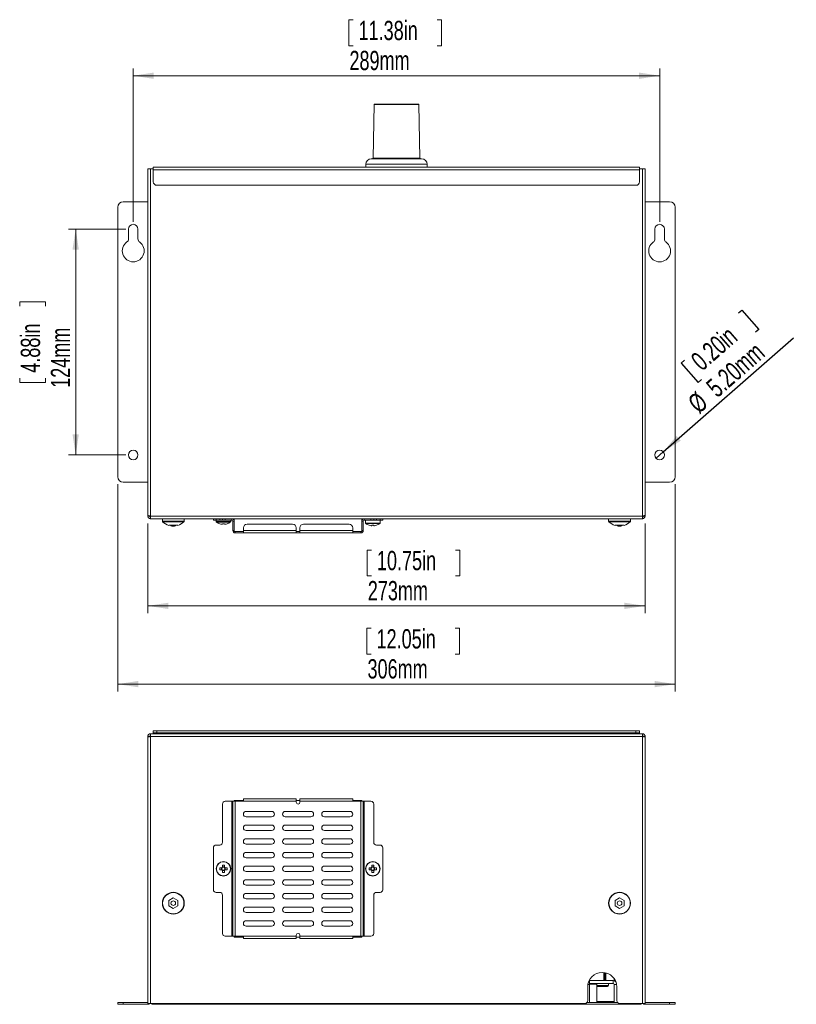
# Model space of a CAD drawing. Header units: millimetres. Extents: x 13 to 202, y 8 to 270.
# Tile 1 of 3: x 13 to 119, y 32 to 168. Entities that reach past the tile are written whole.
import ezdxf

# ---------------------------------------------------------------- set-up
doc = ezdxf.new("R2010")
doc.units = ezdxf.units.MM
doc.layers.add('FORMAT', color=7, linetype='Continuous')
doc.styles.add('SLDTEXTSTYLE0', font='TXT', dxfattribs={"width": 0.7})
doc.dimstyles.new('SLDDIMSTYLE0', dxfattribs={"dimtxt": 2.824978, "dimasz": 2.824978, "dimexe": 0, "dimexo": 0.0625, "dimgap": 0.706245, "dimtad": 1, "dimlfac": 4, "dimrnd": 1e-09, "dimzin": 12, "dimdsep": 46, "dimtxsty": 'SLDTEXTSTYLE0', "dimsah": 1, "dimcen": 0.09, "dimadec": 0, "dimazin": 3, "dimtfac": 1, "dimtofl": 0, "dimtmove": 0, "dimatfit": 3, "dimfxl": 0, "dimfrac": 2, "dimtolj": 1, "dimtzin": 12, "dimarcsym": 0})
doc.dimstyles.new('SLDDIMSTYLE1', dxfattribs={"dimtxt": 2.824978, "dimasz": 2.824978, "dimexe": 0, "dimexo": 0.0625, "dimgap": 0.706245, "dimtad": 1, "dimlfac": 4, "dimrnd": 1e-09, "dimzin": 4, "dimdsep": 46, "dimtxsty": 'SLDTEXTSTYLE0', "dimblk1": 'NONE', "dimsah": 1, "dimcen": 0, "dimadec": 0, "dimazin": 1, "dimtfac": 1, "dimtmove": 0, "dimatfit": 3, "dimldrblk": 'NONE', "dimfxl": 0, "dimfrac": 2, "dimtolj": 1, "dimtzin": 12, "dimarcsym": 0})

# ---------------------------------------------------------------- blocks, each defined once
blk = doc.blocks.new('*D1')
at = {"color": 7, "linetype": 'Continuous', "lineweight": 0}
for p, q in [((30.28, 98.45), (30.28, 86.13)), ((98.53, 98.45), (98.53, 86.13)), ((60.98, 94.78), (60.38, 94.78)), ((60.38, 94.78), (60.38, 91.26)), ((72.51, 94.78), (73.1, 94.78)), ((73.1, 94.78), (73.1, 91.26)), ((60.38, 91.26), (60.98, 91.26)), ((73.1, 91.26), (72.51, 91.26)), ((30.28, 87.13), (98.53, 87.13))]:
    blk.add_line(p, q, dxfattribs=at)
for points in [[(30.28, 87.13), (33.11, 86.7), (33.11, 87.56)], [(98.53, 87.13), (95.71, 87.56), (95.71, 86.7)]]:
    blk.add_solid(points, dxfattribs=at)
at = {"color": 7, "linetype": 'Continuous', "lineweight": 0, "char_height": 2.646, "attachment_point": 1, "style": 'SLDTEXTSTYLE0'}
for s, insert in [('10.75in', (61.73, 94.67, 0.02)), ('273mm', (60.48, 90.54, 0.02))]:
    blk.add_mtext(s, dxfattribs=dict(at, insert=insert))
blk = doc.blocks.new('*D2')
at = {"color": 7, "linetype": 'Continuous', "lineweight": 0}
for p, q in [((26.16, 103.83), (26.16, 75.39)), ((102.66, 103.83), (102.66, 75.39)), ((60.94, 84.05), (60.34, 84.05)), ((60.34, 84.05), (60.34, 80.52)), ((72.46, 84.05), (73.06, 84.05)), ((73.06, 84.05), (73.06, 80.52)), ((60.34, 80.52), (60.94, 80.52)), ((73.06, 80.52), (72.46, 80.52)), ((26.16, 76.39), (102.66, 76.39))]:
    blk.add_line(p, q, dxfattribs=at)
for points in [[(26.16, 76.39), (28.98, 75.96), (28.98, 76.83)], [(102.66, 76.39), (99.84, 76.83), (99.84, 75.96)]]:
    blk.add_solid(points, dxfattribs=at)
at = {"color": 7, "linetype": 'Continuous', "lineweight": 0, "char_height": 2.646, "attachment_point": 1, "style": 'SLDTEXTSTYLE0'}
for s, insert in [('12.05in', (61.68, 83.93, 0.02)), ('306mm', (60.44, 79.81, 0.02))]:
    blk.add_mtext(s, dxfattribs=dict(at, insert=insert))
blk = doc.blocks.new('*D3')
at = {"color": 7, "linetype": 'Continuous', "lineweight": 0}
for p, q in [((27.28, 138.83), (19.39, 138.83)), ((20.39, 138.83), (20.39, 107.83)), ((12.74, 128.23), (12.74, 128.83)), ((12.74, 128.83), (16.26, 128.83)), ((16.26, 128.83), (16.26, 128.23)), ((12.74, 118.36), (12.74, 117.77)), ((12.74, 117.77), (16.26, 117.77)), ((16.26, 117.77), (16.26, 118.36)), ((27.28, 107.83), (19.39, 107.83))]:
    blk.add_line(p, q, dxfattribs=at)
for points in [[(20.39, 138.83), (19.95, 136.01), (20.82, 136.01)], [(20.39, 107.83), (20.82, 110.66), (19.95, 110.66)]]:
    blk.add_solid(points, dxfattribs=at)
at = {"color": 7, "linetype": 'Continuous', "lineweight": 0, "char_height": 2.646, "attachment_point": 1, "rotation": 90, "style": 'SLDTEXTSTYLE0'}
for s, insert in [('4.88in', (12.85, 119.11, 0.02)), ('124mm', (16.98, 117.04, 0.02))]:
    blk.add_mtext(s, dxfattribs=dict(at, insert=insert))
blk = doc.blocks.new('*D4')
at = {"color": 7, "linetype": 'Continuous', "lineweight": 0}
for p, q in [((58.46, 167.52), (57.86, 167.52)), ((57.86, 167.52), (57.86, 163.99)), ((69.98, 167.52), (70.58, 167.52)), ((70.58, 167.52), (70.58, 163.99)), ((57.86, 163.99), (58.46, 163.99)), ((70.58, 163.99), (69.98, 163.99)), ((28.29, 139.83), (28.29, 160.87)), ((100.54, 139.83), (100.54, 160.87)), ((28.29, 159.87), (100.54, 159.87))]:
    blk.add_line(p, q, dxfattribs=at)
for points in [[(28.29, 159.87), (31.11, 159.43), (31.11, 160.3)], [(100.54, 159.87), (97.71, 160.3), (97.71, 159.43)]]:
    blk.add_solid(points, dxfattribs=at)
at = {"color": 7, "linetype": 'Continuous', "lineweight": 0, "char_height": 2.646, "attachment_point": 1, "style": 'SLDTEXTSTYLE0'}
for s, insert in [('11.38in', (59.21, 167.4, 0.02)), ('289mm', (57.96, 163.28, 0.02))]:
    blk.add_mtext(s, dxfattribs=dict(at, insert=insert))
blk = doc.blocks.new('*D6')
at = {"layer": 'FORMAT'}
for p, q in [((111.38, 127.33), (111.83, 127.72)), ((111.83, 127.72), (114.15, 125.07)), ((114.15, 125.07), (113.7, 124.67)), ((101.02, 108.26), (118.91, 123.91)), ((103.95, 120.83), (103.5, 120.44)), ((103.5, 120.44), (105.83, 117.78)), ((105.83, 117.78), (106.28, 118.17)), ((101.02, 108.26), (100.05, 107.4))]:
    blk.add_line(p, q, dxfattribs=at)
blk.add_solid([(101.02, 108.26), (103.44, 109.79), (102.86, 110.45)], dxfattribs=at)
at = {"layer": 'FORMAT', "char_height": 2.646, "attachment_point": 1, "rotation": 41.1912, "style": 'SLDTEXTSTYLE0'}
for s, insert in [('0.20in', (104.59, 121.23, 0.02)), ('5.20mm', (106.7, 117.59, 0.02)), ('%%c', (104.18, 115.39, 0.02))]:
    blk.add_mtext(s, dxfattribs=dict(at, insert=insert))
blk = doc.blocks.new('_NONE')

msp = doc.modelspace()

# ---------------------------------------------------------------- linework, layer by layer
at = {"color": 7, "linetype": 'Continuous', "lineweight": 15}
for p, q in [((61.3401, 155.906), (61.2121, 148.578)), ((61.39, 155.9552), (64.41, 155.9552)), ((64.41, 155.9552), (67.43, 155.9552)), ((67.6079, 148.578), (67.4799, 155.906)), ((31.035, 146.9552), (31.035, 147.3302)), ((31.035, 147.3302), (97.785, 147.3302)), ((60.1983, 147.7182), (60.1915, 147.3302)), ((60.9482, 148.4552), (64.41, 148.4552)), ((64.41, 148.4552), (67.8718, 148.4552)), ((68.6285, 147.3302), (68.6217, 147.7182)), ((97.785, 147.3302), (97.785, 146.9552)), ((30.285, 147.0799), (30.285, 99.5433)), ((30.285, 147.0799), (30.66, 147.0799)), ((30.66, 147.0799), (30.66, 99.4549)), ((31.035, 147.0799), (30.66, 147.0799)), ((31.035, 146.9552), (97.785, 146.9552)), ((31.035, 146.9552), (31.035, 145.3302)), ((98.16, 147.0799), (97.785, 147.0799)), ((97.785, 145.3302), (97.785, 146.9552)), ((98.16, 147.0799), (98.16, 99.4549)), ((98.16, 147.0799), (98.535, 147.0799)), ((98.535, 147.0799), (98.535, 99.5433)), ((31.535, 144.8302), (97.285, 144.8302)), ((30.285, 142.5802), (26.91, 142.5802)), ((98.535, 142.5802), (101.91, 142.5802)), ((26.16, 104.8302), (26.16, 141.8302)), ((102.66, 104.8302), (102.66, 141.8302)), ((27.635, 138.8302), (27.635, 137.4665)), ((28.935, 137.4665), (28.935, 138.8302)), ((99.885, 137.4665), (99.885, 138.8302)), ((101.185, 138.8302), (101.185, 137.4665)), ((30.285, 104.0802), (26.91, 104.0802)), ((98.535, 104.0802), (101.91, 104.0802)), ((30.285, 99.5433), (30.285, 99.4549)), ((30.285, 99.4549), (30.535, 99.4549)), ((30.535, 99.4742), (30.535, 99.4549)), ((98.16, 99.4549), (30.66, 99.4549)), ((30.66, 99.4549), (30.66, 99.0799)), ((98.16, 99.0799), (30.66, 99.0799)), ((32.285, 99.0799), (32.285, 98.7556)), ((35.285, 98.7556), (35.285, 99.0799)), ((39.285, 98.8799), (39.285, 99.0799)), ((39.66, 98.8799), (39.285, 98.8799)), ((39.66, 99.0799), (39.66, 98.8799)), ((39.66, 98.8799), (39.66, 98.6937)), ((40.16, 98.8799), (39.66, 98.8799)), ((40.16, 98.8799), (40.16, 99.0799)), ((40.535, 98.8799), (40.16, 98.8799)), ((40.535, 98.8799), (40.535, 99.0799)), ((40.91, 98.8799), (40.535, 98.8799)), ((40.91, 99.0799), (40.91, 98.8799)), ((40.91, 98.8799), (41.835, 98.8799)), ((41.66, 98.6937), (41.66, 98.8799)), ((41.835, 98.8799), (41.835, 99.0799)), ((42.16, 98.7549), (41.96, 98.7549)), ((41.96, 98.7549), (41.96, 97.4549)), ((42.16, 97.3299), (42.16, 99.0799)), ((59.66, 97.3299), (59.66, 99.0799)), ((59.86, 98.7549), (59.66, 98.7549)), ((59.86, 97.4549), (59.86, 98.7549)), ((59.985, 99.0799), (59.985, 98.8799)), ((59.985, 98.8799), (60.91, 98.8799)), ((60.16, 98.8799), (60.16, 98.4937)), ((60.91, 98.8799), (60.91, 99.0799)), ((61.285, 98.8799), (60.91, 98.8799)), ((61.285, 99.0799), (61.285, 98.8799)), ((61.66, 98.8799), (61.285, 98.8799)), ((61.66, 99.0799), (61.66, 98.8799)), ((62.16, 98.8799), (61.66, 98.8799)), ((62.16, 98.8799), (62.16, 99.0799)), ((62.16, 98.4937), (62.16, 98.8799)), ((62.535, 98.8799), (62.16, 98.8799)), ((62.535, 99.0799), (62.535, 98.8799)), ((93.535, 99.0799), (93.535, 98.7556)), ((96.535, 98.7556), (96.535, 99.0799)), ((98.16, 99.4549), (98.16, 99.0799)), ((98.285, 99.4549), (98.285, 99.4742)), ((98.535, 99.4549), (98.285, 99.4549)), ((98.535, 99.4549), (98.535, 99.5433)), ((33.16, 98.1965), (33.16, 98.1649)), ((33.785, 98.1965), (33.16, 98.1965)), ((33.4675, 98.1965), (33.4675, 98.0977)), ((34.1025, 98.0977), (33.4675, 98.0977)), ((33.7379, 98.0794), (33.8321, 98.0794)), ((34.41, 98.1965), (33.785, 98.1965)), ((34.1025, 98.0977), (34.1025, 98.1965)), ((34.41, 98.1649), (34.41, 98.1965)), ((40.5312, 98.3246), (40.443, 98.3246)), ((40.5312, 98.3879), (40.5312, 98.3246)), ((40.7887, 98.3246), (40.7887, 98.3879)), ((40.877, 98.3246), (40.7887, 98.3246)), ((41.96, 97.4549), (42.16, 97.4549)), ((43.41, 97.3299), (42.16, 97.3299)), ((42.285, 97.3299), (42.285, 97.1299)), ((43.41, 97.8299), (43.41, 97.4549)), ((43.41, 97.1299), (43.41, 97.4549)), ((50.66, 97.4549), (43.41, 97.4549)), ((50.16, 98.3299), (43.91, 98.3299)), ((50.66, 97.4549), (50.66, 97.8299)), ((50.66, 97.4549), (50.66, 97.1299)), ((51.16, 97.3299), (50.66, 97.3299)), ((51.16, 97.8299), (51.16, 97.4549)), ((58.41, 97.4549), (51.16, 97.4549)), ((51.16, 97.1299), (51.16, 97.4549)), ((57.91, 98.3299), (51.66, 98.3299)), ((58.41, 97.4549), (58.41, 97.8299)), ((58.41, 97.4549), (58.41, 97.1299)), ((59.66, 97.3299), (58.41, 97.3299)), ((59.535, 97.1299), (59.535, 97.3299)), ((59.66, 97.4549), (59.86, 97.4549)), ((61.0312, 98.1246), (60.943, 98.1246)), ((61.0312, 98.1879), (61.0312, 98.1246)), ((61.2887, 98.1246), (61.2887, 98.1879)), ((61.377, 98.1246), (61.2887, 98.1246)), ((94.41, 98.1965), (94.41, 98.1649)), ((95.035, 98.1965), (94.41, 98.1965)), ((94.7175, 98.1965), (94.7175, 98.0977)), ((95.3525, 98.0977), (94.7175, 98.0977)), ((94.9879, 98.0794), (95.0821, 98.0794)), ((95.66, 98.1965), (95.035, 98.1965)), ((95.3525, 98.0977), (95.3525, 98.1965)), ((95.66, 98.1649), (95.66, 98.1965)), ((42.285, 97.1299), (43.41, 97.1299)), ((50.66, 97.1299), (43.41, 97.1299)), ((50.66, 97.1299), (51.16, 97.1299)), ((58.41, 97.1299), (51.16, 97.1299)), ((58.41, 97.1299), (59.535, 97.1299)), ((30.285, 69.2116), (30.535, 69.2116)), ((30.285, 69.2116), (30.285, 69.1232)), ((30.285, 69.1232), (30.285, 32.5866)), ((30.535, 69.2116), (30.535, 69.1923)), ((98.16, 69.5866), (30.66, 69.5866)), ((30.66, 69.5866), (30.66, 69.2116)), ((30.66, 69.2116), (30.66, 32.5866)), ((98.16, 69.2116), (30.66, 69.2116)), ((31.035, 69.7116), (31.035, 69.9616)), ((31.035, 69.9616), (31.535, 69.9616)), ((31.535, 69.7116), (31.035, 69.7116)), ((31.035, 69.7116), (31.035, 69.5866)), ((31.535, 69.9616), (31.535, 69.7116)), ((31.535, 69.9616), (97.285, 69.9616)), ((31.535, 69.7116), (97.285, 69.7116)), ((97.285, 69.7116), (97.285, 69.9616)), ((97.285, 69.9616), (97.785, 69.9616)), ((97.785, 69.7116), (97.285, 69.7116)), ((97.785, 69.9616), (97.785, 69.7116)), ((97.785, 69.5866), (97.785, 69.7116)), ((98.16, 69.5866), (98.16, 69.2116)), ((98.16, 69.2116), (98.16, 32.5866)), ((98.535, 69.2116), (98.285, 69.2116)), ((98.535, 69.1232), (98.535, 69.2116)), ((98.535, 32.5866), (98.535, 69.1232)), ((40.535, 59.9366), (40.535, 54.6866)), ((40.91, 60.3116), (41.835, 60.3116)), ((41.835, 60.3116), (41.835, 41.8116)), ((41.835, 60.3116), (41.96, 60.3116)), ((41.96, 60.3116), (41.96, 41.8116)), ((41.96, 60.3116), (42.285, 60.3116)), ((43.41, 60.4366), (42.16, 60.4366)), ((42.16, 60.4366), (42.16, 60.3116)), ((42.285, 60.3116), (42.285, 41.8116)), ((42.285, 60.3116), (43.41, 60.3116)), ((43.41, 60.3116), (43.41, 60.6366)), ((50.66, 60.6366), (43.41, 60.6366)), ((50.66, 60.3116), (43.41, 60.3116)), ((50.66, 60.6366), (50.66, 60.3116)), ((51.16, 60.4366), (50.66, 60.4366)), ((50.66, 60.3116), (50.66, 60.1866)), ((58.41, 60.6366), (51.16, 60.6366)), ((51.16, 60.3116), (51.16, 60.6366)), ((51.16, 60.1866), (51.16, 60.3116)), ((58.41, 60.3116), (51.16, 60.3116)), ((58.41, 60.6366), (58.41, 60.3116)), ((59.66, 60.4366), (58.41, 60.4366)), ((58.41, 60.3116), (59.535, 60.3116)), ((59.535, 60.3116), (59.535, 41.8116)), ((59.535, 60.3116), (59.86, 60.3116)), ((59.66, 60.3116), (59.66, 60.4366)), ((59.86, 60.3116), (59.86, 41.8116)), ((59.86, 60.3116), (59.985, 60.3116)), ((59.985, 60.3116), (59.985, 41.8116)), ((59.985, 60.3116), (60.91, 60.3116)), ((61.285, 54.6866), (61.285, 59.9366)), ((47.285, 58.9366), (43.785, 58.9366)), ((43.785, 58.1866), (47.285, 58.1866)), ((52.66, 58.9366), (49.16, 58.9366)), ((49.16, 58.1866), (52.66, 58.1866)), ((58.035, 58.9366), (54.535, 58.9366)), ((54.535, 58.1866), (58.035, 58.1866)), ((47.285, 57.0616), (43.785, 57.0616)), ((52.66, 57.0616), (49.16, 57.0616)), ((58.035, 57.0616), (54.535, 57.0616)), ((43.785, 56.3116), (47.285, 56.3116)), ((49.16, 56.3116), (52.66, 56.3116)), ((54.535, 56.3116), (58.035, 56.3116)), ((40.16, 54.3116), (39.66, 54.3116)), ((47.285, 55.1866), (43.785, 55.1866)), ((43.785, 54.4366), (47.285, 54.4366)), ((52.66, 55.1866), (49.16, 55.1866)), ((49.16, 54.4366), (52.66, 54.4366)), ((58.035, 55.1866), (54.535, 55.1866)), ((54.535, 54.4366), (58.035, 54.4366)), ((62.16, 54.3116), (61.66, 54.3116)), ((39.285, 53.9366), (39.285, 48.1866)), ((47.285, 53.3116), (43.785, 53.3116)), ((52.66, 53.3116), (49.16, 53.3116)), ((58.035, 53.3116), (54.535, 53.3116)), ((62.535, 53.9366), (62.535, 48.1866)), ((40.5312, 51.5577), (40.5312, 51.2785)), ((40.7887, 51.2785), (40.7887, 51.5577)), ((43.785, 52.5616), (47.285, 52.5616)), ((47.285, 51.4366), (43.785, 51.4366)), ((49.16, 52.5616), (52.66, 52.5616)), ((52.66, 51.4366), (49.16, 51.4366)), ((54.535, 52.5616), (58.035, 52.5616)), ((58.035, 51.4366), (54.535, 51.4366)), ((61.0312, 51.5577), (61.0312, 51.2785)), ((61.2887, 51.2785), (61.2887, 51.5577)), ((40.443, 51.1903), (40.1639, 51.1903)), ((40.1639, 50.9328), (40.443, 50.9328)), ((40.4142, 51.1903), (40.4142, 50.9328)), ((40.7887, 51.3074), (40.5312, 51.3074)), ((40.5312, 50.8446), (40.5312, 50.5655)), ((40.5312, 50.8158), (40.7887, 50.8158)), ((40.7887, 50.5655), (40.7887, 50.8446)), ((41.1561, 51.1903), (40.877, 51.1903)), ((40.877, 50.9328), (41.1561, 50.9328)), ((40.9058, 50.9328), (40.9058, 51.1903)), ((43.785, 50.6866), (47.285, 50.6866)), ((49.16, 50.6866), (52.66, 50.6866)), ((54.535, 50.6866), (58.035, 50.6866)), ((60.943, 51.1903), (60.6639, 51.1903)), ((60.6639, 50.9328), (60.943, 50.9328)), ((60.9142, 51.1903), (60.9142, 50.9328)), ((61.2887, 51.3074), (61.0312, 51.3074)), ((61.0312, 50.8446), (61.0312, 50.5655)), ((61.0312, 50.8158), (61.2887, 50.8158)), ((61.2887, 50.5655), (61.2887, 50.8446)), ((61.6561, 51.1903), (61.377, 51.1903)), ((61.377, 50.9328), (61.6561, 50.9328)), ((61.4058, 50.9328), (61.4058, 51.1903)), ((47.285, 49.5616), (43.785, 49.5616)), ((43.785, 48.8116), (47.285, 48.8116)), ((52.66, 49.5616), (49.16, 49.5616)), ((49.16, 48.8116), (52.66, 48.8116)), ((58.035, 49.5616), (54.535, 49.5616)), ((54.535, 48.8116), (58.035, 48.8116)), ((39.66, 47.8116), (40.16, 47.8116)), ((40.535, 47.4366), (40.535, 42.1866)), ((47.285, 47.6866), (43.785, 47.6866)), ((52.66, 47.6866), (49.16, 47.6866)), ((58.035, 47.6866), (54.535, 47.6866)), ((61.285, 42.1866), (61.285, 47.4366)), ((61.66, 47.8116), (62.16, 47.8116)), ((33.785, 47.0583), (33.16, 46.6974)), ((33.16, 45.9757), (33.785, 45.6149)), ((34.41, 46.6974), (33.785, 47.0583)), ((33.785, 45.6149), (34.41, 45.9757)), ((43.785, 46.9366), (47.285, 46.9366)), ((49.16, 46.9366), (52.66, 46.9366)), ((54.535, 46.9366), (58.035, 46.9366)), ((95.035, 47.0583), (94.41, 46.6974)), ((94.41, 45.9757), (95.035, 45.6149)), ((95.66, 46.6974), (95.035, 47.0583)), ((95.035, 45.6149), (95.66, 45.9757)), ((47.285, 45.8116), (43.785, 45.8116)), ((43.785, 45.0616), (47.285, 45.0616)), ((52.66, 45.8116), (49.16, 45.8116)), ((49.16, 45.0616), (52.66, 45.0616)), ((58.035, 45.8116), (54.535, 45.8116)), ((54.535, 45.0616), (58.035, 45.0616)), ((47.285, 43.9366), (43.785, 43.9366)), ((52.66, 43.9366), (49.16, 43.9366)), ((58.035, 43.9366), (54.535, 43.9366)), ((43.785, 43.1866), (47.285, 43.1866)), ((49.16, 43.1866), (52.66, 43.1866)), ((50.66, 41.9366), (50.66, 41.8116)), ((51.16, 41.8116), (51.16, 41.9366)), ((54.535, 43.1866), (58.035, 43.1866)), ((40.91, 41.8116), (41.835, 41.8116)), ((41.835, 41.8116), (41.96, 41.8116)), ((41.96, 41.8116), (42.285, 41.8116)), ((42.16, 41.8116), (42.16, 41.6866)), ((42.16, 41.6866), (43.41, 41.6866)), ((42.285, 41.8116), (43.41, 41.8116)), ((43.41, 41.8116), (50.66, 41.8116)), ((43.41, 41.4866), (43.41, 41.8116)), ((43.41, 41.4866), (50.66, 41.4866)), ((50.66, 41.8116), (50.66, 41.4866)), ((50.66, 41.6866), (51.16, 41.6866)), ((51.16, 41.8116), (58.41, 41.8116)), ((51.16, 41.4866), (51.16, 41.8116)), ((51.16, 41.4866), (58.41, 41.4866)), ((58.41, 41.8116), (59.535, 41.8116)), ((58.41, 41.8116), (58.41, 41.4866)), ((58.41, 41.6866), (59.66, 41.6866)), ((59.535, 41.8116), (59.86, 41.8116)), ((59.66, 41.6866), (59.66, 41.8116)), ((59.86, 41.8116), (59.985, 41.8116)), ((59.985, 41.8116), (60.91, 41.8116)), ((92.8783, 35.7116), (92.8783, 36.8246)), ((93.0042, 35.7116), (93.0042, 36.8068)), ((93.1572, 35.7116), (93.1572, 36.7738)), ((90.8616, 35.7116), (90.91, 35.7116)), ((90.91, 35.7116), (90.91, 35.1866)), ((90.91, 35.7116), (94.16, 35.7116)), ((90.91, 35.3116), (94.16, 35.3116)), ((90.91, 35.2116), (91.935, 35.2116)), ((90.91, 35.1866), (90.91, 32.7116)), ((91.935, 32.7116), (91.935, 35.2116)), ((93.4975, 35.0366), (93.4975, 35.3116)), ((94.16, 35.3116), (94.16, 35.7116)), ((94.285, 35.6965), (94.285, 36.0025)), ((94.285, 32.7116), (94.285, 35.1866)), ((90.66, 34.8366), (90.66, 32.9616)), ((93.3725, 34.9116), (91.935, 34.9116)), ((94.66, 32.9616), (94.66, 34.8366)), ((26.16, 32.4616), (26.16, 32.7116)), ((26.16, 32.7116), (26.91, 32.7116)), ((26.91, 32.4616), (26.16, 32.4616)), ((26.91, 32.7116), (26.91, 32.4616)), ((30.285, 32.7116), (26.91, 32.7116)), ((30.285, 32.4616), (26.91, 32.4616)), ((30.66, 32.5866), (30.285, 32.5866)), ((90.285, 32.5866), (30.66, 32.5866)), ((31.035, 32.4616), (97.785, 32.4616)), ((90.5645, 32.7116), (94.7555, 32.7116)), ((94.685, 32.7116), (94.685, 32.827)), ((98.16, 32.5866), (95.035, 32.5866)), ((98.535, 32.5866), (98.16, 32.5866)), ((98.535, 32.7116), (101.91, 32.7116)), ((98.535, 32.4616), (101.91, 32.4616)), ((101.91, 32.4616), (101.91, 32.7116)), ((101.91, 32.7116), (102.66, 32.7116)), ((102.66, 32.4616), (101.91, 32.4616)), ((102.66, 32.7116), (102.66, 32.4616))]:
    msp.add_line(p, q, dxfattribs=at)
at = {"color": 8, "linetype": 'Continuous', "lineweight": 15}
for p, q in [((67.4799, 155.906), (61.3401, 155.906)), ((68.6217, 147.7182), (60.1983, 147.7182)), ((61.2121, 148.578), (64.41, 148.578)), ((64.41, 148.578), (67.6079, 148.578)), ((32.285, 98.7556), (35.285, 98.7556)), ((35.2485, 98.6673), (32.3215, 98.6673)), ((40.66, 98.6937), (39.66, 98.6937)), ((40.66, 98.6213), (39.6966, 98.6213)), ((41.66, 98.6937), (40.66, 98.6937)), ((41.6234, 98.6213), (40.66, 98.6213)), ((93.535, 98.7556), (96.535, 98.7556)), ((96.4985, 98.6673), (93.5715, 98.6673)), ((61.16, 98.4937), (60.16, 98.4937)), ((61.16, 98.4213), (60.1966, 98.4213)), ((62.16, 98.4937), (61.16, 98.4937)), ((62.1234, 98.4213), (61.16, 98.4213)), ((90.91, 35.1866), (90.6909, 35.1866)), ((94.285, 35.1866), (94.6291, 35.1866)), ((91.935, 35.0366), (93.4975, 35.0366)), ((30.285, 32.4616), (30.285, 32.5866)), ((31.035, 32.5866), (31.035, 32.4616)), ((94.285, 32.8366), (91.935, 32.8366)), ((97.785, 32.5866), (97.785, 32.4616)), ((98.535, 32.5866), (98.535, 32.4616))]:
    msp.add_line(p, q, dxfattribs=at)
at = {"color": 7, "linetype": 'Continuous', "lineweight": 15, "flags": 128}
for points in [[(40.1616, 98.3832), (40.1617, 98.3835), (40.1621, 98.3844), (40.1629, 98.3858), (40.1639, 98.3879)], [(61.6561, 98.1879), (61.6571, 98.1858), (61.6579, 98.1844), (61.6583, 98.1835), (61.6584, 98.1832)]]:
    msp.add_lwpolyline(points, dxfattribs=at)
at = {"color": 7, "linetype": 'Continuous', "lineweight": 15}
for centre, radius in [((28.285, 107.8302), 0.65), ((100.535, 107.8302), 0.65), ((40.66, 51.0616), 1), ((40.66, 51.0616), 0.9634), ((61.16, 51.0616), 1), ((61.16, 51.0616), 0.9634), ((33.785, 46.3366), 1.5), ((33.785, 46.3366), 1.4635), ((95.035, 46.3366), 1.5), ((95.035, 46.3366), 1.4635), ((33.785, 46.3366), 0.3175), ((95.035, 46.3366), 0.3175)]:
    msp.add_circle(centre, radius, dxfattribs=at)
for centre, radius, start, end in [((61.39, 155.9052), 0.05, 90, 179), ((67.43, 155.9052), 0.05, 1, 90), ((60.9482, 147.7052), 0.75, 90, 179), ((61.0872, 148.5802), 0.125, 270, 359), ((67.7328, 148.5802), 0.125, 181, 270), ((67.8718, 147.7052), 0.75, 1, 90), ((31.535, 145.3302), 0.5, 180, 270), ((97.285, 145.3302), 0.5, 270, 0), ((26.91, 141.8302), 0.75, 90, 180), ((101.91, 141.8302), 0.75, 0, 90), ((28.285, 138.8302), 0.65, 0, 180), ((100.535, 138.8302), 0.65, 0, 180), ((28.285, 135.8302), 1.5, 125.099632, 54.900368), ((27.135, 137.4665), 0.5, 305.099632, 0), ((29.435, 137.4665), 0.5, 180, 234.900368), ((100.535, 135.8302), 1.5, 125.099632, 54.900368), ((99.385, 137.4665), 0.5, 305.099632, 0), ((101.685, 137.4665), 0.5, 180, 234.900368), ((26.91, 104.8302), 0.75, 180, 270), ((101.91, 104.8302), 0.75, 270, 0), ((32.41, 98.7556), 0.125, 180, 224.910535), ((33.7379, 100.0794), 2, 224.910535, 253.198254), ((33.8321, 100.0794), 2, 286.821429, 315.089465), ((35.16, 98.7556), 0.125, 315.089465, 0), ((39.75, 98.6937), 0.09, 180, 233.641632), ((40.66, 99.9299), 1.625, 233.641632, 252.13742), ((40.66, 99.9299), 1.625, 287.86258, 306.358368), ((41.57, 98.6937), 0.09, 306.358368, 0), ((41.835, 98.7549), 0.325, 0, 90), ((41.835, 98.7549), 0.125, 0, 90), ((59.985, 98.7549), 0.325, 90, 180), ((59.985, 98.7549), 0.125, 90, 180), ((93.66, 98.7556), 0.125, 180, 224.910535), ((94.9879, 100.0794), 2, 224.910535, 253.198254), ((95.0821, 100.0794), 2, 286.821429, 315.089465), ((96.41, 98.7556), 0.125, 315.089465, 0), ((33.7379, 100.0794), 2, 262.229994, 270), ((33.8321, 100.0794), 2, 270, 277.770006), ((40.66, 99.9299), 1.6199, 252.164868, 262.303235), ((40.66, 100.1773), 1.794, 265.884632, 274.115368), ((40.66, 99.9299), 1.6199, 277.696765, 287.835132), ((42.3321, 98.9701), 1.3122, 206.341402, 206.567054), ((42.285, 97.4549), 0.325, 180, 270), ((43.91, 97.8299), 0.5, 90, 180), ((50.16, 97.8299), 0.5, 0, 90), ((51.66, 97.8299), 0.5, 90, 180), ((57.91, 97.8299), 0.5, 0, 90), ((59.535, 97.4549), 0.325, 270, 0), ((60.25, 98.4937), 0.09, 180, 233.641632), ((61.16, 99.7299), 1.625, 233.641632, 252.13742), ((61.6433, 97.6964), 1.0958, 153.355317, 153.62544), ((61.16, 99.7299), 1.6199, 252.164868, 262.303235), ((61.16, 99.979), 1.7958, 265.888678, 274.111322), ((61.16, 99.7299), 1.6199, 277.696765, 287.835132), ((61.16, 99.7299), 1.625, 287.86258, 306.358368), ((62.07, 98.4937), 0.09, 306.358368, 0), ((94.9879, 100.0794), 2, 262.229994, 270), ((95.0821, 100.0794), 2, 270, 277.770006), ((40.91, 59.9366), 0.375, 90, 180), ((50.91, 60.1866), 0.25, 180, 0), ((60.91, 59.9366), 0.375, 0, 90), ((43.785, 58.5616), 0.375, 90, 270), ((47.285, 58.5616), 0.375, 270, 90), ((49.16, 58.5616), 0.375, 90, 270), ((52.66, 58.5616), 0.375, 270, 90), ((54.535, 58.5616), 0.375, 90, 270), ((58.035, 58.5616), 0.375, 270, 90), ((43.785, 56.6866), 0.375, 90, 270), ((47.285, 56.6866), 0.375, 270, 90), ((49.16, 56.6866), 0.375, 90, 270), ((52.66, 56.6866), 0.375, 270, 90), ((54.535, 56.6866), 0.375, 90, 270), ((58.035, 56.6866), 0.375, 270, 90), ((39.66, 53.9366), 0.375, 90, 180), ((40.16, 54.6866), 0.375, 270, 0), ((43.785, 54.8116), 0.375, 90, 270), ((47.285, 54.8116), 0.375, 270, 90), ((49.16, 54.8116), 0.375, 90, 270), ((52.66, 54.8116), 0.375, 270, 90), ((54.535, 54.8116), 0.375, 90, 270), ((58.035, 54.8116), 0.375, 270, 90), ((61.66, 54.6866), 0.375, 180, 270), ((62.16, 53.9366), 0.375, 0, 90), ((43.785, 52.9366), 0.375, 90, 270), ((47.285, 52.9366), 0.375, 270, 90), ((49.16, 52.9366), 0.375, 90, 270), ((52.66, 52.9366), 0.375, 270, 90), ((54.535, 52.9366), 0.375, 90, 270), ((58.035, 52.9366), 0.375, 270, 90), ((40.66, 47.9649), 3.5952, 87.947686, 92.052314), ((43.785, 51.0616), 0.375, 90, 270), ((47.285, 51.0616), 0.375, 270, 90), ((49.16, 51.0616), 0.375, 90, 270), ((52.66, 51.0616), 0.375, 270, 90), ((54.535, 51.0616), 0.375, 90, 270), ((58.035, 51.0616), 0.375, 270, 90), ((61.16, 47.9649), 3.5952, 87.947686, 92.052314), ((43.7572, 51.0616), 3.5956, 177.947959, 182.052041), ((40.66, 51.0616), 0.2523, 120.68693, 149.31307), ((40.66, 51.0616), 0.2523, 210.68693, 239.31307), ((40.66, 51.0616), 0.2127, 142.758896, 217.241104), ((40.66, 51.0616), 0.2127, 127.241104, 142.758896), ((40.66, 51.0616), 0.2128, 217.241104, 232.758896), ((40.66, 51.0616), 0.2128, 52.758896, 127.241104), ((40.66, 51.0616), 0.2128, 232.758896, 307.241104), ((40.66, 54.1583), 3.5952, 267.947686, 272.052314), ((40.66, 51.0616), 0.2523, 30.68693, 59.31307), ((40.66, 51.0616), 0.2128, 37.241104, 52.758896), ((40.66, 51.0616), 0.2523, 300.68693, 329.31307), ((40.66, 51.0616), 0.2127, 307.241104, 322.758896), ((40.66, 51.0616), 0.2127, 322.758896, 37.241104), ((37.5609, 51.0616), 3.5976, 357.949065, 2.050935), ((64.2546, 51.0616), 3.5931, 177.946486, 182.053514), ((61.16, 51.0616), 0.2523, 120.68693, 149.31307), ((61.16, 51.0616), 0.2523, 210.68693, 239.31307), ((61.16, 51.0616), 0.2128, 142.758896, 217.241104), ((61.16, 51.0616), 0.2128, 127.241104, 142.758896), ((61.16, 51.0616), 0.2127, 217.241104, 232.758896), ((61.16, 51.0616), 0.2127, 52.758896, 127.241104), ((61.16, 51.0616), 0.2127, 232.758896, 307.241104), ((61.16, 54.1583), 3.5952, 267.947686, 272.052314), ((61.16, 51.0616), 0.2523, 30.68693, 59.31307), ((61.16, 51.0616), 0.2128, 37.241104, 52.758896), ((61.16, 51.0616), 0.2523, 300.68693, 329.31307), ((61.16, 51.0616), 0.2128, 307.241104, 322.758896), ((61.16, 51.0616), 0.2128, 322.758896, 37.241104), ((58.0628, 51.0616), 3.5956, 357.947959, 2.052041), ((43.785, 49.1866), 0.375, 90, 270), ((47.285, 49.1866), 0.375, 270, 90), ((49.16, 49.1866), 0.375, 90, 270), ((52.66, 49.1866), 0.375, 270, 90), ((54.535, 49.1866), 0.375, 90, 270), ((58.035, 49.1866), 0.375, 270, 90), ((39.66, 48.1866), 0.375, 180, 270), ((40.16, 47.4366), 0.375, 0, 90), ((43.785, 47.3116), 0.375, 90, 270), ((47.285, 47.3116), 0.375, 270, 90), ((49.16, 47.3116), 0.375, 90, 270), ((52.66, 47.3116), 0.375, 270, 90), ((54.535, 47.3116), 0.375, 90, 270), ((58.035, 47.3116), 0.375, 270, 90), ((61.66, 47.4366), 0.375, 90, 180), ((62.16, 48.1866), 0.375, 270, 0), ((43.785, 45.4366), 0.375, 90, 270), ((47.285, 45.4366), 0.375, 270, 90), ((49.16, 45.4366), 0.375, 90, 270), ((52.66, 45.4366), 0.375, 270, 90), ((54.535, 45.4366), 0.375, 90, 270), ((58.035, 45.4366), 0.375, 270, 90), ((43.785, 43.5616), 0.375, 90, 270), ((47.285, 43.5616), 0.375, 270, 90), ((49.16, 43.5616), 0.375, 90, 270), ((52.66, 43.5616), 0.375, 270, 90), ((54.535, 43.5616), 0.375, 90, 270), ((58.035, 43.5616), 0.375, 270, 90), ((40.91, 42.1866), 0.375, 180, 270), ((50.91, 41.9366), 0.25, 0, 180), ((60.91, 42.1866), 0.375, 270, 0), ((92.66, 34.8366), 2, 0, 180), ((94.16, 35.1866), 0.525, 46.426402, 90), ((94.16, 35.1866), 0.125, 0, 90), ((93.3725, 35.0366), 0.125, 270, 0), ((30.285, 32.8366), 0.375, 270, 318.189685), ((31.035, 32.8366), 0.375, 221.810315, 270), ((90.285, 32.9616), 0.375, 270, 0), ((95.035, 32.9616), 0.375, 180, 270), ((97.785, 32.8366), 0.375, 270, 318.189685), ((98.535, 32.8366), 0.375, 221.810315, 270)]:
    msp.add_arc(centre, radius, start, end, dxfattribs=at)
for points, knots in [([(30.66, 99.4549), (30.6109, 99.4623), (30.5126, 99.477), (30.3886, 99.4991), (30.3019, 99.5212), (30.2906, 99.5359), (30.285, 99.5433)], [0, 0, 0, 0, 0.2499979, 0.50000185, 0.75000149, 1, 1, 1, 1]), ([(30.285, 99.4549), (30.2906, 99.4058), (30.3019, 99.3075), (30.3886, 99.1835), (30.5126, 99.0968), (30.6109, 99.0855), (30.66, 99.0799)], [0, 0, 0, 0, 0.25000437, 0.50000023, 0.75000173, 1, 1, 1, 1]), ([(30.535, 99.4549), (30.5369, 99.4385), (30.5406, 99.4058), (30.5695, 99.3644), (30.6109, 99.3355), (30.6436, 99.3318), (30.66, 99.3299)], [0, 0, 0, 0, 0.24999854, 0.49999821, 0.75000146, 1, 1, 1, 1]), ([(98.535, 99.5433), (98.5294, 99.5359), (98.5181, 99.5212), (98.4314, 99.4991), (98.3074, 99.477), (98.2091, 99.4623), (98.16, 99.4549)], [0, 0, 0, 0, 0.24999916, 0.49999944, 0.75000145, 1, 1, 1, 1]), ([(98.16, 99.3299), (98.1764, 99.3318), (98.2091, 99.3355), (98.2505, 99.3644), (98.2794, 99.4058), (98.2831, 99.4385), (98.285, 99.4549)], [0, 0, 0, 0, 0.24999342, 0.49999934, 0.74999726, 1, 1, 1, 1]), ([(98.16, 99.0799), (98.2091, 99.0855), (98.3074, 99.0968), (98.4314, 99.1835), (98.5181, 99.3075), (98.5294, 99.4058), (98.535, 99.4549)], [0, 0, 0, 0, 0.24999891, 0.49999848, 0.74999498, 1, 1, 1, 1]), ([(30.66, 69.5866), (30.6109, 69.581), (30.5126, 69.5697), (30.3886, 69.483), (30.3019, 69.359), (30.2906, 69.2607), (30.285, 69.2116)], [0, 0, 0, 0, 0.2499979, 0.50000185, 0.75000149, 1, 1, 1, 1]), ([(30.285, 69.1232), (30.2906, 69.1306), (30.3019, 69.1453), (30.3886, 69.1674), (30.5126, 69.1895), (30.6109, 69.2042), (30.66, 69.2116)], [0, 0, 0, 0, 0.25000437, 0.50000023, 0.75000173, 1, 1, 1, 1]), ([(30.66, 69.3366), (30.6436, 69.3347), (30.6109, 69.331), (30.5695, 69.302), (30.5406, 69.2607), (30.5369, 69.228), (30.535, 69.2116)], [0, 0, 0, 0, 0.24999749, 0.50000329, 0.75000251, 1, 1, 1, 1]), ([(98.535, 69.2116), (98.5294, 69.2607), (98.5181, 69.359), (98.4314, 69.483), (98.3074, 69.5697), (98.2091, 69.581), (98.16, 69.5866)], [0, 0, 0, 0, 0.24999916, 0.49999944, 0.75000145, 1, 1, 1, 1]), ([(98.285, 69.2116), (98.2831, 69.228), (98.2794, 69.2607), (98.2505, 69.302), (98.2091, 69.331), (98.1764, 69.3347), (98.16, 69.3366)], [0, 0, 0, 0, 0.25000169, 0.49999916, 0.75000762, 1, 1, 1, 1]), ([(98.16, 69.2116), (98.2091, 69.2042), (98.3074, 69.1895), (98.4314, 69.1674), (98.5181, 69.1453), (98.5294, 69.1306), (98.535, 69.1232)], [0, 0, 0, 0, 0.24999891, 0.49999848, 0.74999498, 1, 1, 1, 1]), ([(33.16, 46.6974), (33.16, 46.5772), (33.16, 46.3366), (33.16, 46.096), (33.16, 45.9757)], [0, 0, 0, 0, 0.49999968, 1, 1, 1, 1]), ([(34.41, 45.9757), (34.41, 46.096), (34.41, 46.3366), (34.41, 46.5772), (34.41, 46.6974)], [0, 0, 0, 0, 0.50000032, 1, 1, 1, 1]), ([(94.41, 46.6974), (94.41, 46.5772), (94.41, 46.3366), (94.41, 46.096), (94.41, 45.9757)], [0, 0, 0, 0, 0.49999968, 1, 1, 1, 1]), ([(95.66, 45.9757), (95.66, 46.096), (95.66, 46.3366), (95.66, 46.5772), (95.66, 46.6974)], [0, 0, 0, 0, 0.50000032, 1, 1, 1, 1])]:
    msp.add_open_spline(points, degree=3, knots=knots, dxfattribs=at)

# ---------------------------------------------------------------- dimensions: what is measured, and where the dimension line sits
at = {"color": 7, "linetype": 'Continuous', "lineweight": 0}
for base, p1, p2, picture, middle in [((100.535, 159.8671), (28.285, 138.8302), (100.535, 138.8302), '*D4', (64.2199, 159.8671)), ((98.535, 87.1299), (30.285, 99.4549), (98.535, 99.4549), '*D1', (66.7446, 87.1299))]:
    dim = msp.add_linear_dim(base=base, p1=p1, p2=p2, dimstyle='SLDDIMSTYLE0', dxfattribs=at)
    dim.commit()
    dim.dimension.update_dxf_attribs({"geometry": picture, "text_midpoint": middle, "dimtype": 160})
for base, p1, p2, angle, picture, middle in [((20.3885, 107.8302), (28.285, 138.8302), (28.285, 107.8302), 90, '*D3', (20.3885, 123.2975)), ((102.66, 76.3948), (26.16, 104.8302), (102.66, 104.8302), 0, '*D2', (66.6997, 76.3948))]:
    dim = msp.add_linear_dim(base=base, p1=p1, p2=p2, angle=angle, dimstyle='SLDDIMSTYLE0', dxfattribs=at)
    dim.commit()
    dim.dimension.update_dxf_attribs({"geometry": picture, "text_midpoint": middle, "dimtype": 160})
at = {"layer": 'FORMAT'}
dim = msp.add_diameter_dim_2p(p1=(100.0459, 107.4021), p2=(101.0241, 108.2582), dimstyle='SLDDIMSTYLE1', dxfattribs=at)
dim.commit()
dim.dimension.update_dxf_attribs({"geometry": '*D6', "text_midpoint": (112.9956, 118.7352), "dimtype": 163})

doc.saveas('drawing.dxf')
